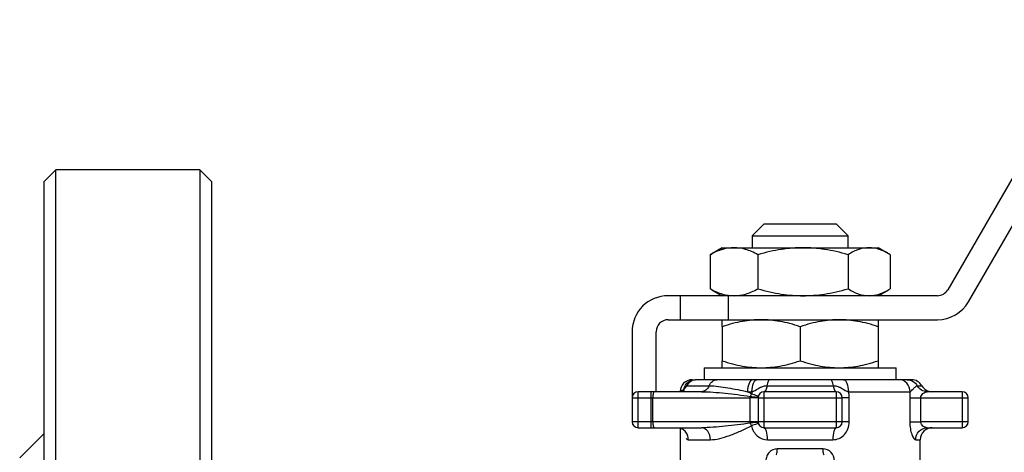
# Model space of a CAD drawing. Header units: millimetres. Extents: x -65 to 129, y -48 to 62.
# Tile 3 of 4: x -65 to 17, y 24 to 60. Entities that reach past the tile are written whole.
import ezdxf

# ---------------------------------------------------------------- set-up
doc = ezdxf.new("R2010")
doc.units = ezdxf.units.MM

msp = doc.modelspace()

# ---------------------------------------------------------------- linework, layer by layer
at = {"color": 7, "linetype": 'Continuous', "lineweight": 25}
for p, q in [((25.279, 60), (12.289, 37.5)), ((14.021, 36.5), (27.011, 59)), ((-62, 47.5), (-63, 46.5)), ((-50, 47.5), (-62, 47.5)), ((-62, -47.5), (-62, 47.5)), ((-49, 46.5), (-50, 47.5)), ((-50, 47.5), (-50, -47.5)), ((-63, 46.5), (-63, -46.5)), ((-49, -46.5), (-49, 46.5)), ((-3, 43), (-4, 42)), ((-3, 43), (3, 43)), ((4, 42), (3, 43)), ((-4, 42), (-4, 41)), ((-4, 42), (4, 42)), ((4, 41), (4, 42)), ((-6.5, 41), (-7.366, 40.5)), ((-6.5, 41), (6.5, 41)), ((7.366, 40.5), (6.5, 41)), ((-7.501, 40.419), (-7.358, 40.486)), ((-7.501, 40.419), (-7.501, 37.581)), ((-3.516, 40.419), (-3.516, 37.581)), ((3.984, 40.419), (3.984, 37.581)), ((7.501, 40.419), (7.501, 37.581)), ((11.423, 37), (-11, 37)), ((-10, 37), (-10, 35)), ((-7.358, 37.509), (-7.501, 37.581)), ((-7.364, 37.499), (-6.5, 37)), ((-6, 37), (-6, 35)), ((6.5, 37), (7.364, 37.499)), ((-11, 35), (11.423, 35)), ((-14, 34), (-14, 26.5)), ((-12, 29), (-12, 34)), ((-6.5, 34.419), (-6.5, 31.581)), ((0, 34.419), (0, 31.581)), ((6.5, 34.419), (6.5, 31.581)), ((-8, 31), (-8, 30)), ((-8, 31), (8, 31)), ((8, 30), (8, 31)), ((-6.93, 30), (-8.633, 30)), ((-3.612, 30), (-3.95, 30)), ((2.528, 30), (-2.528, 30)), ((8.244, 30), (3.612, 30)), ((9.268, 30), (8.917, 30)), ((-8.226, 29), (-13.5, 29)), ((-13.5, 26), (-13.5, 29)), ((-12.428, 29), (-12.428, 26)), ((-9.44, 29.5), (-7.578, 29.5)), ((-4.388, 29), (-4.013, 29)), ((3, 29), (-3, 29)), ((-3, 26), (-3, 29)), ((-2.764, 29.5), (2.764, 29.5)), ((3, 29), (3, 26)), ((13.5, 29), (10.583, 29)), ((13.5, 29), (13.5, 26)), ((-14, 28.5), (-4.193, 28.5)), ((-12.275, 26.5), (-12.275, 28.5)), ((-4.193, 28.5), (-4.193, 26.5)), ((-3.5, 28.5), (3.5, 28.5)), ((-3.5, 28.5), (-3.5, 26.5)), ((3.5, 26.5), (3.5, 28.5)), ((4.091, 26.5), (4.091, 28.5)), ((9.125, 28.5), (9.125, 26.5)), ((10.037, 26.5), (10.037, 28.5)), ((10.037, 28.5), (14, 28.5)), ((14, 26.5), (14, 28.5)), ((-4.193, 26.5), (-14, 26.5)), ((3.5, 26.5), (-3.5, 26.5)), ((14, 26.5), (10.037, 26.5)), ((-63, 25.5), (-65, 23.5)), ((-13.5, 26), (-8.226, 26)), ((-10, 25.957), (-10, 21.238)), ((-3, 26), (3, 26)), ((10.583, 26), (13.5, 26)), ((-9.315, 25), (-7.478, 25)), ((-2.727, 25), (2.727, 25)), ((10, 21.238), (10, 25)), ((1.905, 24.238), (-1.905, 24.238))]:
    msp.add_line(p, q, dxfattribs=at)
at = {"color": 1, "linetype": 'Continuous', "lineweight": 25}
for p, q in [((9.75, 29.5), (10.134, 29.5)), ((9.621, 25), (10, 25))]:
    msp.add_line(p, q, dxfattribs=at)
at = {"color": 7, "linetype": 'Continuous', "lineweight": 25, "flags": 128}
for points in [[(-12.121, 29), (-12.151, 28.99), (-12.18, 28.962), (-12.206, 28.916), (-12.23, 28.854), (-12.249, 28.778), (-12.263, 28.691), (-12.272, 28.598), (-12.275, 28.5)], [(-12.275, 26.5), (-12.272, 26.402), (-12.263, 26.309), (-12.249, 26.222), (-12.23, 26.146), (-12.206, 26.084), (-12.18, 26.038), (-12.151, 26.01), (-12.121, 26)]]:
    msp.add_lwpolyline(points, dxfattribs=at)
at = {"color": 7, "linetype": 'Continuous', "lineweight": 25}
for centre, radius, start, end in [((-11, 34), 3, 90, 180), ((11.423, 38), 1, 270, 330), ((11.423, 38), 3, 270, 330), ((-11, 34), 1, 90, 180), ((-9, 29), 1, 90, 179.9457), ((9.268, 29), 1, 30, 90), ((-13.5, 28.5), 0.5, 90, 180), ((-3, 28.5), 0.5, 90, 180), ((3, 28.5), 0.5, 0, 90), ((11, 30), 1, 210, 270), ((13.5, 28.5), 0.5, 0, 90), ((-13.5, 26.5), 0.5, 180, 270), ((-3, 26.5), 0.5, 180, 270), ((3, 26.5), 0.5, 270, 0), ((13.5, 26.5), 0.5, 270, 0), ((11, 25), 1, 90, 180)]:
    msp.add_arc(centre, radius, start, end, dxfattribs=at)
for points, knots in [([(-5.509, 41), (-5.815, 41), (-6.134, 40.955), (-6.798, 40.762), (-7.143, 40.614), (-7.501, 40.419)], [0, 0, 0, 0, 0.5, 0.5, 1, 1, 1, 1]), ([(-3.516, 40.419), (-3.874, 40.614), (-4.218, 40.761), (-4.882, 40.955), (-5.202, 41), (-5.509, 41)], [0, 0, 0, 0, 0.5, 0.5, 1, 1, 1, 1]), ([(0.234, 41), (-0.342, 41), (-0.943, 40.955), (-2.194, 40.762), (-2.843, 40.614), (-3.516, 40.419)], [0, 0, 0, 0, 0.5, 0.5, 1, 1, 1, 1]), ([(3.984, 40.419), (3.312, 40.614), (2.664, 40.761), (1.414, 40.955), (0.812, 41), (0.234, 41)], [0, 0, 0, 0, 0.5, 0.5, 1, 1, 1, 1]), ([(5.742, 41), (5.472, 41), (5.191, 40.955), (4.604, 40.762), (4.3, 40.614), (3.984, 40.419)], [0, 0, 0, 0, 0.5, 0.5, 1, 1, 1, 1]), ([(7.501, 40.419), (7.185, 40.614), (6.882, 40.761), (6.296, 40.955), (6.013, 41), (5.742, 41)], [0, 0, 0, 0, 0.5, 0.5, 1, 1, 1, 1]), ([(-7.501, 37.581), (-7.144, 37.386), (-6.799, 37.239), (-6.135, 37.045), (-5.816, 37), (-5.509, 37)], [0, 0, 0, 0, 0.5, 0.5, 1, 1, 1, 1]), ([(-5.509, 37), (-5.202, 37), (-4.883, 37.045), (-4.219, 37.238), (-3.874, 37.386), (-3.516, 37.581)], [0, 0, 0, 0, 0.5, 0.5, 1, 1, 1, 1]), ([(-3.516, 37.581), (-2.844, 37.386), (-2.196, 37.239), (-0.946, 37.045), (-0.344, 37), (0.234, 37)], [0, 0, 0, 0, 0.5, 0.5, 1, 1, 1, 1]), ([(0.234, 37), (0.81, 37), (1.411, 37.045), (2.661, 37.238), (3.311, 37.386), (3.984, 37.581)], [0, 0, 0, 0, 0.5, 0.5, 1, 1, 1, 1]), ([(3.984, 37.581), (4.3, 37.386), (4.603, 37.239), (5.189, 37.045), (5.472, 37), (5.742, 37)], [0, 0, 0, 0, 0.5, 0.5, 1, 1, 1, 1]), ([(5.742, 37), (6.013, 37), (6.294, 37.045), (6.881, 37.238), (7.185, 37.386), (7.501, 37.581)], [0, 0, 0, 0, 0.5, 0.5, 1, 1, 1, 1]), ([(-3.25, 35), (-3.77, 35), (-4.283, 34.953), (-5.348, 34.763), (-5.9, 34.619), (-6.5, 34.419)], [0, 0, 0, 0, 0.5, 0.5, 1, 1, 1, 1]), ([(-6.5, 34.419), (-6.5, 34.614), (-6.5, 34.761), (-6.5, 34.955), (-6.5, 35), (-6.5, 35)], [0, 0, 0, 0, 0.5, 0.5, 1, 1, 1, 1]), ([(0, 34.419), (-0.583, 34.614), (-1.144, 34.761), (-2.228, 34.955), (-2.749, 35), (-3.25, 35)], [0, 0, 0, 0, 0.5, 0.5, 1, 1, 1, 1]), ([(3.25, 35), (2.751, 35), (2.23, 34.955), (1.146, 34.762), (0.584, 34.614), (0, 34.419)], [0, 0, 0, 0, 0.5, 0.5, 1, 1, 1, 1]), ([(6.5, 34.419), (5.917, 34.614), (5.356, 34.761), (4.272, 34.955), (3.751, 35), (3.25, 35)], [0, 0, 0, 0, 0.5, 0.5, 1, 1, 1, 1]), ([(6.5, 35), (6.5, 35), (6.5, 34.955), (6.5, 34.762), (6.5, 34.614), (6.5, 34.419)], [0, 0, 0, 0, 0.5, 0.5, 1, 1, 1, 1]), ([(-6.5, 31.581), (-5.917, 31.386), (-5.356, 31.239), (-4.272, 31.045), (-3.751, 31), (-3.25, 31)], [0, 0, 0, 0, 0.5, 0.5, 1, 1, 1, 1]), ([(-6.5, 31), (-6.5, 31), (-6.5, 31.045), (-6.5, 31.238), (-6.5, 31.386), (-6.5, 31.581)], [0, 0, 0, 0, 0.5, 0.5, 1, 1, 1, 1]), ([(-3.25, 31), (-2.751, 31), (-2.23, 31.045), (-1.146, 31.238), (-0.584, 31.386), (0, 31.581)], [0, 0, 0, 0, 0.5, 0.5, 1, 1, 1, 1]), ([(0, 31.581), (0.583, 31.386), (1.144, 31.239), (2.228, 31.045), (2.749, 31), (3.25, 31)], [0, 0, 0, 0, 0.5, 0.5, 1, 1, 1, 1]), ([(3.25, 31), (3.77, 31), (4.283, 31.047), (5.348, 31.237), (5.9, 31.381), (6.5, 31.581)], [0, 0, 0, 0, 0.5, 0.5, 1, 1, 1, 1]), ([(6.5, 31.581), (6.5, 31.386), (6.5, 31.239), (6.5, 31.045), (6.5, 31), (6.5, 31)], [0, 0, 0, 0, 0.5, 0.5, 1, 1, 1, 1]), ([(-9.72, 29), (-9.72, 29.262), (-9.615, 29.522), (-9.255, 29.892), (-9.002, 30), (-8.748, 30)], [0, 0, 0, 0, 0.5, 0.5, 1, 1, 1, 1]), ([(-8.633, 30), (-8.796, 30), (-8.958, 29.953), (-9.24, 29.779), (-9.359, 29.651), (-9.44, 29.5)], [0, 0, 0, 0, 0.5, 0.5, 1, 1, 1, 1]), ([(-7.578, 29.5), (-7.513, 29.651), (-7.417, 29.779), (-7.191, 29.953), (-7.061, 30), (-6.93, 30)], [0, 0, 0, 0, 0.5, 0.5, 1, 1, 1, 1]), ([(-3.95, 30), (-4.217, 30), (-4.485, 30), (-5.011, 30), (-5.275, 30), (-5.782, 30), (-6.036, 30), (-6.388, 30), (-6.504, 30), (-6.726, 30), (-6.83, 30), (-6.93, 30)], [0, 0, 0, 0, 0.25, 0.25, 0.5, 0.5, 0.75, 0.75, 0.875, 0.875, 1, 1, 1, 1]), ([(-3.95, 30), (-4.064, 30), (-4.179, 29.892), (-4.341, 29.522), (-4.388, 29.262), (-4.388, 29)], [0, 0, 0, 0, 0.5, 0.5, 1, 1, 1, 1]), ([(-4.013, 29), (-4.013, 29.262), (-3.97, 29.522), (-3.821, 29.892), (-3.717, 30), (-3.612, 30)], [0, 0, 0, 0, 0.5, 0.5, 1, 1, 1, 1]), ([(-2.528, 30), (-2.578, 30), (-2.628, 30), (-2.72, 30), (-2.764, 30), (-2.893, 30), (-2.977, 30), (-3.148, 30), (-3.236, 30), (-3.419, 30), (-3.515, 30), (-3.612, 30)], [0, 0, 0, 0, 0.125, 0.125, 0.25, 0.25, 0.5, 0.5, 0.75, 0.75, 1, 1, 1, 1]), ([(-2.528, 30), (-2.575, 30), (-2.623, 29.953), (-2.705, 29.779), (-2.74, 29.651), (-2.764, 29.5)], [0, 0, 0, 0, 0.5, 0.5, 1, 1, 1, 1]), ([(2.764, 29.5), (2.74, 29.651), (2.705, 29.779), (2.623, 29.953), (2.575, 30), (2.528, 30)], [0, 0, 0, 0, 0.5, 0.5, 1, 1, 1, 1]), ([(3.612, 30), (3.515, 30), (3.419, 30), (3.236, 30), (3.149, 30), (2.976, 30), (2.893, 30), (2.721, 30), (2.63, 30), (2.528, 30)], [0, 0, 0, 0, 0.25, 0.25, 0.5, 0.5, 0.75, 0.75, 1, 1, 1, 1]), ([(3.612, 30), (3.717, 30), (3.821, 29.892), (3.969, 29.522), (4.013, 29.262), (4.013, 29)], [0, 0, 0, 0, 0.5, 0.5, 1, 1, 1, 1]), ([(9.16, 29), (9.16, 29.262), (9.061, 29.522), (8.722, 29.892), (8.483, 30), (8.244, 30)], [0, 0, 0, 0, 0.5, 0.5, 1, 1, 1, 1]), ([(8.917, 30), (8.9, 30), (8.879, 30), (8.826, 30), (8.795, 30), (8.7, 30), (8.634, 30), (8.507, 30), (8.446, 30), (8.336, 30), (8.29, 30), (8.244, 30)], [0, 0, 0, 0, 0.125, 0.125, 0.25, 0.25, 0.5, 0.5, 0.75, 0.75, 1, 1, 1, 1]), ([(8.917, 30), (9.085, 30), (9.252, 29.953), (9.543, 29.779), (9.666, 29.651), (9.75, 29.5)], [0, 0, 0, 0, 0.5, 0.5, 1, 1, 1, 1]), ([(-9.768, 29.104), (-9.768, 29.104), (-9.785, 29.135), (-9.869, 29.085), (-10.001, 29.041), (-10.065, 29.019)], [0, 0, 0, 0, 0.010175, 0.51339, 1, 1, 1, 1]), ([(-9.72, 29), (-9.692, 29.035), (-9.679, 29.079), (-9.656, 29.21), (-9.648, 29.265), (-9.608, 29.375), (-9.589, 29.415), (-9.527, 29.477), (-9.486, 29.5), (-9.44, 29.5)], [0, 0, 0, 0, 0.5, 0.5, 0.75, 0.75, 0.875, 0.875, 1, 1, 1, 1]), ([(-7.578, 29.5), (-7.643, 29.349), (-7.739, 29.223), (-7.965, 29.049), (-8.095, 29), (-8.226, 29)], [0, 0, 0, 0, 0.5, 0.5, 1, 1, 1, 1]), ([(-8.226, 29), (-7.914, 29), (-7.589, 28.987), (-6.926, 28.944), (-6.589, 28.913), (-5.563, 28.807), (-4.851, 28.725), (-4.165, 28.609)], [0, 0, 0, 0, 0.25, 0.25, 0.5, 0.5, 1, 1, 1, 1]), ([(-7.578, 29.5), (-7.332, 29.5), (-7.074, 29.477), (-6.55, 29.412), (-6.284, 29.371), (-5.479, 29.233), (-4.929, 29.122), (-4.388, 29)], [0, 0, 0, 0, 0.25, 0.25, 0.5, 0.5, 1, 1, 1, 1]), ([(-4.058, 28.827), (-4.085, 28.842), (-4.14, 28.873), (-4.222, 28.918), (-4.305, 28.96), (-4.361, 28.987), (-4.388, 29)], [0, 0, 0, 0, 0.250451, 0.500513, 0.750318, 1, 1, 1, 1]), ([(-4.058, 28.827), (-3.886, 28.781), (-3.737, 28.735), (-3.537, 28.658), (-3.484, 28.627), (-3.488, 28.609)], [0, 0, 0, 0, 0.5, 0.5, 1, 1, 1, 1]), ([(-4.013, 29), (-3.958, 29.018), (-3.902, 29.04), (-3.783, 29.096), (-3.721, 29.132), (-3.573, 29.222), (-3.486, 29.278), (-3.296, 29.377), (-3.22, 29.412), (-3.023, 29.474), (-2.903, 29.5), (-2.764, 29.5)], [0, 0, 0, 0, 0.25, 0.25, 0.5, 0.5, 0.75, 0.75, 0.875, 0.875, 1, 1, 1, 1]), ([(-2.764, 29.5), (-2.788, 29.349), (-2.822, 29.221), (-2.905, 29.047), (-2.952, 29), (-3, 29)], [0, 0, 0, 0, 0.5, 0.5, 1, 1, 1, 1]), ([(2.764, 29.5), (2.788, 29.349), (2.823, 29.223), (2.905, 29.049), (2.952, 29), (3, 29)], [0, 0, 0, 0, 0.5, 0.5, 1, 1, 1, 1]), ([(2.764, 29.5), (2.903, 29.5), (3.026, 29.474), (3.22, 29.412), (3.296, 29.378), (3.489, 29.279), (3.573, 29.222), (3.722, 29.132), (3.783, 29.097), (3.901, 29.04), (3.957, 29.018), (4.013, 29)], [0, 0, 0, 0, 0.125, 0.125, 0.25, 0.25, 0.5, 0.5, 0.75, 0.75, 1, 1, 1, 1]), ([(4.013, 29), (5.15, 29), (6.193, 29), (7.949, 29), (8.661, 29), (9.16, 29)], [0, 0, 0, 0, 0.5, 0.5, 1, 1, 1, 1]), ([(9.16, 29), (9.184, 29.018), (9.212, 29.04), (9.279, 29.097), (9.317, 29.132), (9.407, 29.222), (9.458, 29.279), (9.554, 29.378), (9.589, 29.412), (9.667, 29.474), (9.71, 29.5), (9.75, 29.5)], [0, 0, 0, 0, 0.25, 0.25, 0.5, 0.5, 0.75, 0.75, 0.875, 0.875, 1, 1, 1, 1]), ([(10.583, 29), (10.415, 29), (10.248, 29.049), (9.957, 29.223), (9.833, 29.349), (9.75, 29.5)], [0, 0, 0, 0, 0.5, 0.5, 1, 1, 1, 1]), ([(10.037, 28.5), (10.037, 28.567), (10.057, 28.635), (10.124, 28.757), (10.173, 28.812), (10.338, 28.948), (10.473, 29), (10.583, 29)], [0, 0, 0, 0, 0.25, 0.25, 0.5, 0.5, 1, 1, 1, 1]), ([(-3.5, 28.5), (-3.5, 28.5), (-3.568, 28.5), (-3.815, 28.5), (-3.994, 28.5), (-4.193, 28.5)], [0, 0, 0, 0, 0.5, 0.5, 1, 1, 1, 1]), ([(-4.165, 28.609), (-4.138, 28.605), (-4.087, 28.597), (-4.017, 28.587), (-3.954, 28.579), (-3.871, 28.57), (-3.778, 28.562), (-3.675, 28.56), (-3.598, 28.562), (-3.538, 28.573), (-3.507, 28.585), (-3.492, 28.598), (-3.489, 28.605), (-3.488, 28.609)], [0, 0, 0, 0, 0.070384, 0.135533, 0.195443, 0.250116, 0.38657, 0.500048, 0.640202, 0.749973, 0.874941, 0.939982, 1, 1, 1, 1]), ([(4.091, 28.5), (3.916, 28.5), (3.765, 28.5), (3.557, 28.5), (3.5, 28.5), (3.5, 28.5)], [0, 0, 0, 0, 0.5, 0.5, 1, 1, 1, 1]), ([(9.125, 28.5), (9.203, 28.5), (9.333, 28.5), (9.655, 28.5), (9.846, 28.5), (10.037, 28.5)], [0, 0, 0, 0, 0.5, 0.5, 1, 1, 1, 1]), ([(-4.165, 26.391), (-4.507, 26.333), (-4.862, 26.286), (-5.56, 26.198), (-5.906, 26.158), (-6.933, 26.051), (-7.602, 26), (-8.226, 26)], [0, 0, 0, 0, 0.25, 0.25, 0.5, 0.5, 1, 1, 1, 1]), ([(-3.488, 26.391), (-3.489, 26.395), (-3.492, 26.402), (-3.507, 26.415), (-3.538, 26.427), (-3.598, 26.438), (-3.675, 26.44), (-3.778, 26.438), (-3.889, 26.429), (-4.021, 26.414), (-4.114, 26.399), (-4.165, 26.391)], [0, 0, 0, 0, 0.060056, 0.125083, 0.250074, 0.359996, 0.500046, 0.613539, 0.750022, 0.864492, 1, 1, 1, 1]), ([(-3.488, 26.391), (-3.484, 26.373), (-3.537, 26.342), (-3.737, 26.265), (-3.886, 26.219), (-4.058, 26.173)], [0, 0, 0, 0, 0.5, 0.5, 1, 1, 1, 1]), ([(2.727, 25), (3.081, 25), (3.427, 25.155), (3.807, 25.564), (3.91, 25.729), (4.052, 26.096), (4.091, 26.298), (4.091, 26.5)], [0, 0, 0, 0, 0.5, 0.5, 0.75, 0.75, 1, 1, 1, 1]), ([(4.091, 26.5), (3.916, 26.5), (3.764, 26.5), (3.557, 26.5), (3.5, 26.5), (3.5, 26.5)], [0, 0, 0, 0, 0.5, 0.5, 1, 1, 1, 1]), ([(9.125, 26.5), (9.125, 26.095), (9.198, 25.7), (9.398, 25.156), (9.521, 25), (9.621, 25)], [0, 0, 0, 0, 0.5, 0.5, 1, 1, 1, 1]), ([(9.125, 26.5), (9.203, 26.5), (9.333, 26.5), (9.655, 26.5), (9.846, 26.5), (10.037, 26.5)], [0, 0, 0, 0, 0.5, 0.5, 1, 1, 1, 1]), ([(10.583, 26), (10.473, 26), (10.338, 26.052), (10.118, 26.233), (10.037, 26.365), (10.037, 26.5)], [0, 0, 0, 0, 0.5, 0.5, 1, 1, 1, 1]), ([(-10.065, 25.981), (-9.993, 25.951), (-9.916, 25.919), (-9.878, 25.913), (-9.875, 25.913)], [0, 0, 0, 0, 0.930192, 1, 1, 1, 1]), ([(-7.478, 25), (-7.478, 25.262), (-7.558, 25.522), (-7.835, 25.892), (-8.03, 26), (-8.226, 26)], [0, 0, 0, 0, 0.5, 0.5, 1, 1, 1, 1]), ([(-7.478, 25), (-6.988, 25), (-6.44, 25.153), (-5.574, 25.474), (-5.279, 25.594), (-4.674, 25.858), (-4.362, 25.999), (-4.058, 26.173)], [0, 0, 0, 0, 0.5, 0.5, 0.75, 0.75, 1, 1, 1, 1]), ([(-4.058, 26.173), (-3.989, 25.833), (-3.811, 25.53), (-3.333, 25.116), (-3.033, 25), (-2.727, 25)], [0, 0, 0, 0, 0.5, 0.5, 1, 1, 1, 1]), ([(-2.727, 25), (-2.727, 25.262), (-2.757, 25.523), (-2.858, 25.89), (-2.929, 26), (-3, 26)], [0, 0, 0, 0, 0.5, 0.5, 1, 1, 1, 1]), ([(3, 26), (2.929, 26), (2.858, 25.89), (2.757, 25.523), (2.727, 25.262), (2.727, 25)], [0, 0, 0, 0, 0.5, 0.5, 1, 1, 1, 1]), ([(9.621, 25), (9.621, 25.262), (9.724, 25.523), (10.082, 25.89), (10.331, 26), (10.583, 26)], [0, 0, 0, 0, 0.5, 0.5, 1, 1, 1, 1]), ([(-1.905, 24.238), (-2.153, 24.238), (-2.398, 24.133), (-2.663, 23.857), (-2.734, 23.747), (-2.831, 23.504), (-2.857, 23.371), (-2.857, 23.238)], [0, 0, 0, 0, 0.5, 0.5, 0.75, 0.75, 1, 1, 1, 1]), ([(2, 23.738), (1.975, 23.738), (1.95, 23.792), (1.915, 23.977), (1.905, 24.107), (1.905, 24.238)], [0, 0, 0, 0, 0.5, 0.5, 1, 1, 1, 1]), ([(2.857, 23.238), (2.857, 23.504), (2.751, 23.767), (2.397, 24.131), (2.153, 24.238), (1.905, 24.238)], [0, 0, 0, 0, 0.5, 0.5, 1, 1, 1, 1])]:
    msp.add_open_spline(points, degree=3, knots=knots, dxfattribs=at)
at = {"color": 1, "linetype": 'Continuous', "lineweight": 25}
for points, knots in [([(-9.44, 29.5), (-9.486, 29.427), (-9.578, 29.282), (-9.777, 29.128), (-9.945, 29.04), (-10.045, 29.028), (-10.065, 29.026)], [0, 0, 0, 0, 0.3081331, 0.6162662, 0.9243993, 1, 1, 1, 1]), ([(-9.315, 25), (-9.329, 25.131), (-9.357, 25.394), (-9.574, 25.721), (-9.826, 25.925), (-10.007, 25.953), (-10.068, 25.962)], [0, 0, 0, 0, 0.285975, 0.57195, 0.857926, 1, 1, 1, 1])]:
    msp.add_open_spline(points, degree=3, knots=knots, dxfattribs=at)
at = {"color": 7, "linetype": 'Continuous', "lineweight": 25}
for points in [[(-4.058, 28.827), (-4.09, 28.754), (-4.126, 28.68), (-4.165, 28.609)], [(-4.013, 29), (-4.031, 28.943), (-4.046, 28.886), (-4.058, 28.827)], [(4.091, 28.5), (4.091, 28.671), (4.063, 28.841), (4.012, 29)], [(9.16, 29), (9.137, 28.841), (9.125, 28.671), (9.125, 28.5)], [(-4.165, 28.609), (-4.184, 28.573), (-4.193, 28.537), (-4.193, 28.5)], [(-4.193, 26.5), (-4.193, 26.463), (-4.184, 26.427), (-4.165, 26.391)], [(-3.5, 26.5), (-3.5, 26.5), (-3.637, 26.5), (-3.994, 26.5), (-4.193, 26.5)], [(-4.165, 26.391), (-4.126, 26.32), (-4.09, 26.246), (-4.058, 26.173)], [(-2, 23.738), (-1.975, 23.738), (-1.925, 23.847), (-1.905, 24.107), (-1.905, 24.238)]]:
    msp.add_open_spline(points, degree=3, dxfattribs=at)
at = {"color": 1, "linetype": 'Continuous', "lineweight": 25}
msp.add_open_spline([(-9.496, 25.11), (-9.443, 25.038), (-9.382, 25), (-9.315, 25)], degree=3, dxfattribs=at)

doc.saveas('drawing.dxf')
